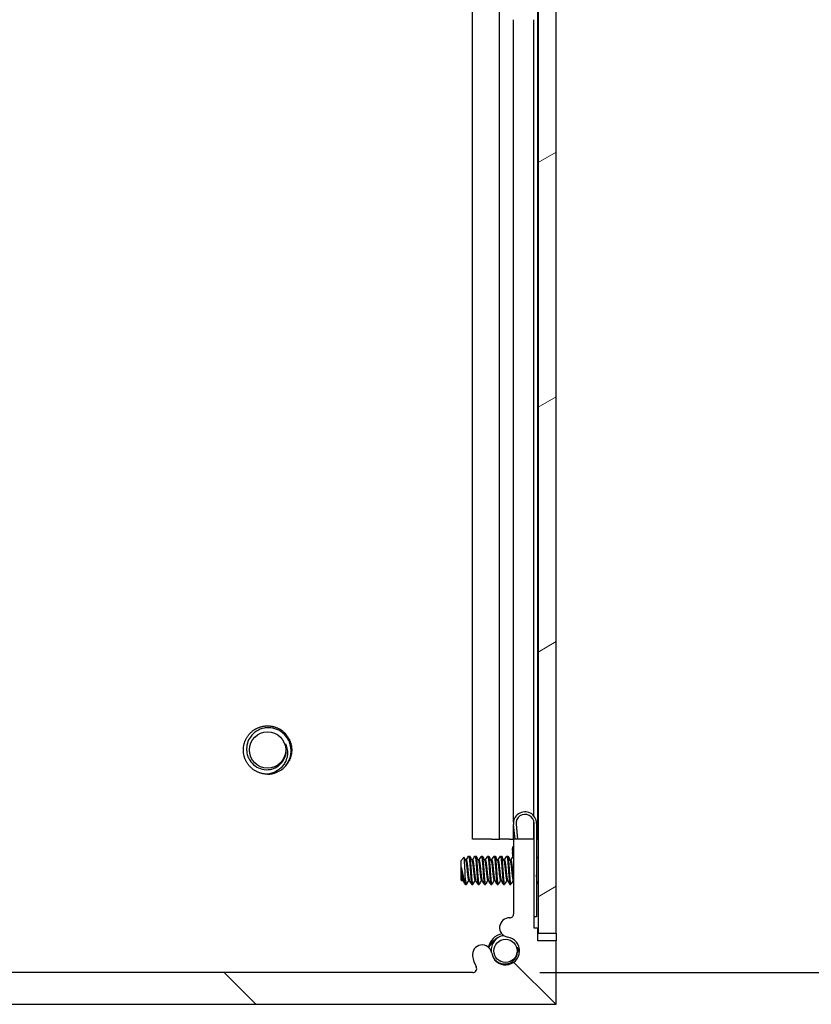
# Model space of a CAD drawing. Header units: millimetres. Extents: x 64 to 1798, y 64 to 1382.
# Tile 6 of 76: x 999 to 1078, y 474 to 572. Entities that reach past the tile are written whole.
import ezdxf

# ---------------------------------------------------------------- set-up
doc = ezdxf.new("R2010")
doc.units = ezdxf.units.MM
doc.header["$LTSCALE"] = 6.666667
for name, color, linetype, lineweight in [('Dimension (ANSI)', 7, 'Continuous', 25), ('Hatch (ANSI)', 7, 'Continuous', 18), ('Visible (ANSI)', 7, 'Continuous', 25)]:
    doc.layers.add(name, color=color, linetype=linetype, lineweight=lineweight)
doc.styles.add('Note Text (ANSI)', font='tahoma.ttf')
doc.dimstyles.new('Default - mm (ANSI)', dxfattribs={"dimscale": 6.666667, "dimtxt": 1.75, "dimasz": 1.5, "dimexe": 2, "dimexo": 1, "dimgap": 0.8, "dimtad": 0, "dimtih": 1, "dimtoh": 1, "dimrnd": 1e-08, "dimzin": 0, "dimdsep": 46, "dimtxsty": 'Note Text (ANSI)', "dimblk": 'Filled-2', "dimcen": 0.09, "dimdle": 10, "dimclrd": 256, "dimclre": 256, "dimclrt": 256, "dimadec": 1, "dimazin": 0, "dimtfac": 1.741714, "dimtofl": 0, "dimtmove": 0, "dimatfit": 3, "dimldrblk": 'Filled-1', "dimfxl": 1, "dimtolj": 1, "dimtzin": 0, "dimlwd": -1, "dimlwe": -1, "dimarcsym": 0})

# ---------------------------------------------------------------- blocks, each defined once
blk = doc.blocks.new('Filled-2')
at = {"color": 0}
for p, q in [((0, 0), (-1, 0.1667)), ((-1, 0.1667), (-1, -0.1667)), ((-1, 0), (0, 0)), ((-1, -0.1667), (0, 0))]:
    blk.add_line(p, q, dxfattribs=at)
at = {"color": 0, "flags": 128}
blk.add_lwpolyline([(-1, -0.1667), (0, 0), (-1, 0.1667), (-1, -0.1667)], dxfattribs=at)
at = {"color": 0}
blk.add_solid([(-1, -0.1667), (0, 0), (-1, 0.1667), (-1, -0.1667)], dxfattribs=at)
blk = doc.blocks.new('*D11')
at = {"layer": 'Defpoints', "color": 0, "transparency": 16777216}
for p in [(1044.531, 1029.479), (1139.677, 1029.479), (1044.531, 477.049)]:
    blk.add_point(p, dxfattribs=at)
at = {"layer": 'Dimension (ANSI)', "transparency": 16777216}
for p, q in [((1051.198, 1029.479), (1153.011, 1029.479)), ((1139.677, 1019.479), (1139.677, 777.639)), ((1139.677, 487.049), (1139.677, 728.89)), ((1051.198, 477.049), (1153.011, 477.049))]:
    blk.add_line(p, q, dxfattribs=at)
at = {"layer": 'Dimension (ANSI)', "transparency": 16777216, "xscale": 10, "yscale": 10, "zscale": 10}
for p, rotation in [((1139.677, 1029.479), 90), ((1139.677, 477.049), 270)]:
    blk.add_blockref('Filled-2', p, dxfattribs=dict(at, rotation=rotation))
at = {"layer": 'Dimension (ANSI)', "transparency": 16777216, "char_height": 11.66667, "attachment_point": 5, "style": 'Note Text (ANSI)'}
for s, insert in [('\\A1; 552.43 mm', (1139.677, 764.674)), ('\\A1;[21.749 in]', (1139.677, 740.299))]:
    blk.add_mtext(s, dxfattribs=dict(at, insert=insert))
blk = doc.blocks.new('Filled-1')
at = {"color": 0}
for p, q in [((0, 0), (-1, 0.3333)), ((-1, 0.3333), (-1, -0.3333)), ((-1, 0), (0, 0)), ((-1, -0.3333), (0, 0))]:
    blk.add_line(p, q, dxfattribs=at)
at = {"color": 0, "flags": 128}
blk.add_lwpolyline([(-1, -0.3333), (0, 0), (-1, 0.3333), (-1, -0.3333)], dxfattribs=at)
at = {"color": 0}
blk.add_solid([(-1, -0.3333), (0, 0), (-1, 0.3333), (-1, -0.3333)], dxfattribs=at)

msp = doc.modelspace()

# ---------------------------------------------------------------- hatches: boundary and pattern name
at = {"layer": 'Hatch (ANSI)'}
h = msp.add_hatch(dxfattribs=at)
h.set_pattern_fill('ANSI31', color=256, scale=169.333333, angle=-15, style=0)
h.set_pattern_definition([(30, (0, 0), (-10.58333, 18.33087), [])])
h.paths.add_polyline_path([(1051.0369, 480.9635), (1052.8403, 480.9635), (1052.8403, 1025.5649), (1051.0369, 1025.5649)])
h = msp.add_hatch(dxfattribs=at)
h.set_pattern_fill('ANSI31', color=256, scale=169.333333, angle=90, style=0)
h.set_pattern_definition([(135, (0, 0), (-14.9671, -14.9671), [])])
edge = h.paths.add_edge_path()
edge.add_line((920.2523, 480.2242), (920.2523, 473.8742))
edge.add_line((920.2523, 473.8742), (1052.8403, 473.8742))
edge.add_line((1052.8403, 473.8742), (1052.8403, 480.2242))
edge.add_line((1052.8403, 480.2242), (1051.0113, 480.2242))
edge.add_line((1051.0113, 480.2242), (1051.0113, 481.4942))
edge.add_line((1051.0113, 481.4942), (1050.6303, 481.4942))
edge.add_line((1050.6303, 481.4942), (1050.6303, 490.3842))
edge.add_line((1050.6303, 490.3842), (1048.5983, 490.3842))
edge.add_line((1048.5983, 490.3842), (1048.5983, 482.8856))
edge.add_ellipse((1048.2173, 482.8856), major_axis=(0.381, 0), ratio=1, start_angle=267.543268, end_angle=360, ccw=False)
edge.add_ellipse((1048.1596, 481.5406), major_axis=(0.0414, 0.9643), ratio=1, start_angle=0, end_angle=173.339678)
edge.add_ellipse((1047.7853, 479.2082), major_axis=(0.2214, 1.3794), ratio=1, start_angle=108.234109, end_angle=360, ccw=False)
edge.add_ellipse((1045.4529, 478.8339), major_axis=(0.953, 0.1529), ratio=1, start_angle=0, end_angle=179.999999)
edge.add_ellipse((1047.7853, 479.2082), major_axis=(-3.2854, -0.5272), ratio=1, start_angle=0, end_angle=19.532567)
edge.add_ellipse((1044.5309, 477.4302), major_axis=(0.3344, 0.1827), ratio=1, start_angle=241.350379, end_angle=360, ccw=False)
edge.add_line((1044.5309, 477.0492), (928.5617, 477.0492))
edge.add_ellipse((928.5617, 477.4302), major_axis=(0, -0.381), ratio=1, start_angle=241.350379, end_angle=360, ccw=False)
edge.add_ellipse((925.3073, 479.2082), major_axis=(2.92, -1.5953), ratio=1, start_angle=0, end_angle=19.532567)
edge.add_ellipse((927.6397, 478.8339), major_axis=(0.953, -0.1529), ratio=1, start_angle=0, end_angle=180)
edge.add_ellipse((925.3073, 479.2082), major_axis=(1.3794, -0.2214), ratio=1, start_angle=108.234109, end_angle=360, ccw=False)
edge.add_ellipse((924.933, 481.5406), major_axis=(0.1529, -0.953), ratio=1, start_angle=0, end_angle=173.339678)
edge.add_ellipse((924.8753, 482.8856), major_axis=(0.0163, -0.3806), ratio=1, start_angle=267.543268, end_angle=360, ccw=False)
edge.add_line((924.4943, 482.8856), (924.4943, 490.3842))
edge.add_line((924.4943, 490.3842), (922.4623, 490.3842))
edge.add_line((922.4623, 490.3842), (922.4623, 481.4942))
edge.add_line((922.4623, 481.4942), (922.0813, 481.4942))
edge.add_line((922.0813, 481.4942), (922.0813, 480.2242))
edge.add_line((922.0813, 480.2242), (920.2523, 480.2242))

# ---------------------------------------------------------------- linework, layer by layer
at = {"layer": 'Visible (ANSI)'}
for p, q in [((1051.0369, 1025.5649), (1051.0369, 480.9635)), ((1052.8403, 480.9635), (1052.8403, 1025.5649)), ((1044.4746, 490.3742), (1044.4746, 574.0418)), ((1047.1813, 490.3742), (1047.1813, 574.2711)), ((1050.9982, 490.3742), (1050.9982, 574.1821)), ((1048.5852, 492.0553), (1048.5852, 572.2142)), ((1050.6172, 492.6813), (1050.6172, 572.2142)), ((1048.5852, 490.3742), (1048.5852, 491.8432)), ((1048.7419, 490.3842), (1048.5869, 491.8264)), ((1048.8354, 491.8531), (1048.9933, 490.3842)), ((1050.6172, 490.3842), (1050.6172, 492.1022)), ((1050.6303, 490.3842), (1050.6303, 491.9492)), ((1050.8803, 491.9492), (1050.8803, 482.5992)), ((1046.3928, 490.3742), (1044.4746, 490.3742)), ((1046.3928, 490.3742), (1047.1813, 490.3742)), ((1048.1879, 490.3742), (1047.1813, 490.3742)), ((1048.1879, 490.3742), (1048.5852, 490.3742)), ((1048.5852, 490.3742), (1048.5983, 490.3742)), ((1050.6303, 490.3842), (1048.5983, 490.3842)), ((1048.5983, 490.3842), (1048.5983, 482.8856)), ((1050.6303, 481.4942), (1050.6303, 490.3842)), ((1050.8803, 490.3742), (1050.9982, 490.3742)), ((1050.9982, 490.3742), (1051.0369, 490.3742)), ((1048.447, 489.3846), (1048.4836, 489.0435)), ((1048.5358, 488.5587), (1048.4836, 489.0435)), ((1043.3153, 488.2089), (1043.6383, 488.5319)), ((1043.3153, 488.2089), (1043.3153, 486.3166)), ((1043.8015, 488.2555), (1043.8709, 488.2555)), ((1044.109, 488.6851), (1044.1884, 488.6851)), ((1044.4365, 488.2555), (1044.5059, 488.2555)), ((1044.744, 488.6851), (1044.8234, 488.6851)), ((1045.0715, 488.2555), (1045.1409, 488.2555)), ((1045.379, 488.6851), (1045.4584, 488.6851)), ((1045.7065, 488.2555), (1045.7759, 488.2555)), ((1046.014, 488.6851), (1046.0934, 488.6851)), ((1046.3415, 488.2555), (1046.4109, 488.2555)), ((1046.649, 488.6851), (1046.7284, 488.6851)), ((1046.9765, 488.2555), (1047.0459, 488.2555)), ((1047.284, 488.6851), (1047.3634, 488.6851)), ((1047.6115, 488.2555), (1047.6809, 488.2555)), ((1047.919, 488.6851), (1047.9984, 488.6851)), ((1048.2465, 488.2555), (1048.3159, 488.2555)), ((1050.8803, 488.4269), (1051.0369, 488.5835)), ((1043.362, 487.5859), (1043.362, 486.818)), ((1043.3153, 486.3166), (1043.4341, 486.1978)), ((1043.474, 486.2699), (1043.5435, 486.2699)), ((1043.7915, 485.8403), (1043.7915, 486.2662)), ((1043.7915, 485.8403), (1043.8709, 485.8403)), ((1044.109, 486.2699), (1044.1785, 486.2699)), ((1044.4265, 485.8403), (1044.5059, 485.8403)), ((1044.744, 486.2699), (1044.8135, 486.2699)), ((1045.0615, 485.8403), (1045.1409, 485.8403)), ((1045.379, 486.2699), (1045.4485, 486.2699)), ((1045.6965, 485.8403), (1045.7759, 485.8403)), ((1046.014, 486.2699), (1046.0835, 486.2699)), ((1046.3315, 485.8403), (1046.4109, 485.8403)), ((1046.649, 486.2699), (1046.7185, 486.2699)), ((1046.9665, 485.8403), (1047.0459, 485.8403)), ((1047.284, 486.2699), (1047.3535, 486.2699)), ((1047.6015, 485.8403), (1047.6809, 485.8403)), ((1047.919, 486.2699), (1047.9885, 486.2699)), ((1048.2365, 485.8403), (1048.3159, 485.8403)), ((1048.554, 486.2699), (1048.5983, 486.2699)), ((1050.9567, 486.0221), (1051.0369, 485.9419)), ((1048.5869, 482.8011), (1048.5892, 482.8028)), ((1048.5884, 482.7991), (1048.5869, 482.8011)), ((1050.8803, 482.5992), (1050.6303, 482.5992)), ((1051.0113, 481.4942), (1050.6303, 481.4942)), ((1051.0113, 480.2242), (1051.0113, 481.4942)), ((1051.0369, 480.9635), (1052.8403, 480.9635)), ((1052.8272, 480.9635), (1052.8272, 480.2242)), ((1052.8403, 480.2242), (1051.0113, 480.2242)), ((1052.8403, 473.8742), (1052.8403, 480.2242)), ((1044.5309, 477.0492), (928.5617, 477.0492)), ((920.2523, 473.8742), (1052.8403, 473.8742))]:
    msp.add_line(p, q, dxfattribs=at)
for centre, radius in [((1024.0236, 499.2742), 1.8177), ((1047.7853, 479.2082), 1.1573)]:
    msp.add_circle(centre, radius, dxfattribs=at)
for centre, radius, start, end in [((1024.0236, 499.2742), 1.876, 333.644372, 18.644372), ((1024.0236, 499.2742), 2.413, 270, 315), ((1049.7303, 491.9492), 1.15, 0, 186.134146), ((1049.7303, 491.9492), 0.9, 0, 186.134146), ((1049.0398, 489.2921), 0.6, 137.382808, 171.134146), ((1048.2173, 482.8856), 0.381, 267.543268, 0), ((1048.1596, 481.5406), 0.9652, 87.543268, 260.882946), ((1047.7853, 479.2082), 1.75, 102.031061, 167.968939), ((1047.7853, 479.2082), 1.397, 189.117054, 80.882946), ((1045.4529, 478.8339), 0.9652, 9.117054, 189.117053), ((1047.7853, 479.2082), 1.2156, 333.644372, 18.644372), ((1047.7853, 479.2082), 3.3274, 189.117054, 208.649621), ((1044.5309, 477.4302), 0.381, 270, 28.649621)]:
    msp.add_arc(centre, radius, start, end, dxfattribs=at)
for points, weights, knots in [([(1021.6106, 499.2742), (1021.6106, 500.2737), (1022.3173, 500.9805), (1023.0241, 501.6872), (1024.0236, 501.6872), (1025.0231, 501.6872), (1025.7298, 500.9805), (1026.4366, 500.2737), (1026.4366, 499.2742)], [1, 0.923879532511, 1, 0.923879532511, 1, 0.923879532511, 1, 0.923879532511, 1], [0.076923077, 0.076923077, 0.076923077, 0.086538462, 0.086538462, 0.096153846, 0.096153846, 0.105769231, 0.105769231, 0.115384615, 0.115384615, 0.115384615]), ([(1024.0236, 496.8612), (1023.0241, 496.8612), (1022.3173, 497.568), (1021.6106, 498.2747), (1021.6106, 499.2742)], [1, 0.923879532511, 1, 0.923879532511, 1], [0.057692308, 0.057692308, 0.057692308, 0.067307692, 0.067307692, 0.076923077, 0.076923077, 0.076923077]), ([(1043.8112, 488.2383), (1043.8289, 488.2069), (1043.8445, 488.1225), (1043.8974, 487.8359), (1043.9503, 487.2627), (1044.0032, 486.6895), (1044.0561, 486.4029), (1044.0807, 486.2699), (1044.109, 486.2699)], [0.941196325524, 0.956426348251, 1, 0.866025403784, 1, 0.866025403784, 1, 0.933012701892, 0.933012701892], [0.079945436, 0.079945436, 0.079945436, 0.083333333, 0.083333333, 0.09375, 0.09375, 0.104166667, 0.104166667, 0.109375, 0.109375, 0.109375]), ([(1043.8709, 488.2555), (1043.8993, 488.2555), (1043.9238, 488.1225), (1043.9768, 487.8359), (1044.0297, 487.2627), (1044.0826, 486.6895), (1044.1355, 486.4029), (1044.1511, 486.3185), (1044.1688, 486.2872)], [0.933012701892, 0.933012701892, 1, 0.866025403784, 1, 0.866025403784, 1, 0.956426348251, 0.941196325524], [0.078125, 0.078125, 0.078125, 0.083333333, 0.083333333, 0.09375, 0.09375, 0.104166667, 0.104166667, 0.107554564, 0.107554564, 0.107554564]), ([(1044.0951, 488.6727), (1044.1308, 488.7365), (1044.162, 488.4946), (1044.2149, 488.084), (1044.2678, 487.2627)], [0.937106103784, 0.916453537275, 1, 0.866025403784, 1], [0.076837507, 0.076837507, 0.076837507, 0.083333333, 0.083333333, 0.09375, 0.09375, 0.09375]), ([(1044.1884, 488.6851), (1044.2168, 488.6851), (1044.2413, 488.4946), (1044.2943, 488.084), (1044.3472, 487.2627)], [0.933012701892, 0.933012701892, 1, 0.866025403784, 1], [0.140625, 0.140625, 0.140625, 0.145833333, 0.145833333, 0.15625, 0.15625, 0.15625]), ([(1044.4462, 488.2383), (1044.4639, 488.2069), (1044.4795, 488.1225), (1044.5324, 487.8359), (1044.5853, 487.2627), (1044.6382, 486.6895), (1044.6911, 486.4029), (1044.7157, 486.2699), (1044.744, 486.2699)], [0.941196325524, 0.956426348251, 1, 0.866025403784, 1, 0.866025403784, 1, 0.933012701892, 0.933012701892], [0.142445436, 0.142445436, 0.142445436, 0.145833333, 0.145833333, 0.15625, 0.15625, 0.166666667, 0.166666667, 0.171875, 0.171875, 0.171875]), ([(1044.5059, 488.2555), (1044.5343, 488.2555), (1044.5588, 488.1225), (1044.6118, 487.8359), (1044.6647, 487.2627), (1044.7176, 486.6895), (1044.7705, 486.4029), (1044.7861, 486.3185), (1044.8038, 486.2872)], [0.933012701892, 0.933012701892, 1, 0.866025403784, 1, 0.866025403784, 1, 0.956426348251, 0.941196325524], [0.140625, 0.140625, 0.140625, 0.145833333, 0.145833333, 0.15625, 0.15625, 0.166666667, 0.166666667, 0.170054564, 0.170054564, 0.170054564]), ([(1044.7301, 488.6727), (1044.7658, 488.7365), (1044.797, 488.4946), (1044.8499, 488.084), (1044.9028, 487.2627)], [0.937106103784, 0.916453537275, 1, 0.866025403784, 1], [0.139337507, 0.139337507, 0.139337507, 0.145833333, 0.145833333, 0.15625, 0.15625, 0.15625]), ([(1044.8234, 488.6851), (1044.8518, 488.6851), (1044.8763, 488.4946), (1044.9293, 488.084), (1044.9822, 487.2627)], [0.933012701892, 0.933012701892, 1, 0.866025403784, 1], [0.203125, 0.203125, 0.203125, 0.208333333, 0.208333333, 0.21875, 0.21875, 0.21875]), ([(1045.0812, 488.2383), (1045.0989, 488.2069), (1045.1145, 488.1225), (1045.1674, 487.8359), (1045.2203, 487.2627), (1045.2732, 486.6895), (1045.3261, 486.4029), (1045.3507, 486.2699), (1045.379, 486.2699)], [0.941196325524, 0.956426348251, 1, 0.866025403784, 1, 0.866025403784, 1, 0.933012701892, 0.933012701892], [0.204945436, 0.204945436, 0.204945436, 0.208333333, 0.208333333, 0.21875, 0.21875, 0.229166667, 0.229166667, 0.234375, 0.234375, 0.234375]), ([(1045.1409, 488.2555), (1045.1693, 488.2555), (1045.1938, 488.1225), (1045.2468, 487.8359), (1045.2997, 487.2627), (1045.3526, 486.6895), (1045.4055, 486.4029), (1045.4211, 486.3185), (1045.4388, 486.2872)], [0.933012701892, 0.933012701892, 1, 0.866025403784, 1, 0.866025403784, 1, 0.956426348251, 0.941196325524], [0.203125, 0.203125, 0.203125, 0.208333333, 0.208333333, 0.21875, 0.21875, 0.229166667, 0.229166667, 0.232554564, 0.232554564, 0.232554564]), ([(1045.3651, 488.6727), (1045.4008, 488.7365), (1045.432, 488.4946), (1045.4849, 488.084), (1045.5378, 487.2627)], [0.937106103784, 0.916453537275, 1, 0.866025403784, 1], [0.201837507, 0.201837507, 0.201837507, 0.208333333, 0.208333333, 0.21875, 0.21875, 0.21875]), ([(1045.4584, 488.6851), (1045.4868, 488.6851), (1045.5113, 488.4946), (1045.5643, 488.084), (1045.6172, 487.2627)], [0.933012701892, 0.933012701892, 1, 0.866025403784, 1], [0.265625, 0.265625, 0.265625, 0.270833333, 0.270833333, 0.28125, 0.28125, 0.28125]), ([(1045.7162, 488.2383), (1045.7339, 488.2069), (1045.7495, 488.1225), (1045.8024, 487.8359), (1045.8553, 487.2627), (1045.9082, 486.6895), (1045.9611, 486.4029), (1045.9857, 486.2699), (1046.014, 486.2699)], [0.941196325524, 0.956426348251, 1, 0.866025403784, 1, 0.866025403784, 1, 0.933012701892, 0.933012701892], [0.267445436, 0.267445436, 0.267445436, 0.270833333, 0.270833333, 0.28125, 0.28125, 0.291666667, 0.291666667, 0.296875, 0.296875, 0.296875]), ([(1045.7759, 488.2555), (1045.8043, 488.2555), (1045.8288, 488.1225), (1045.8818, 487.8359), (1045.9347, 487.2627), (1045.9876, 486.6895), (1046.0405, 486.4029), (1046.0561, 486.3185), (1046.0738, 486.2872)], [0.933012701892, 0.933012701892, 1, 0.866025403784, 1, 0.866025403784, 1, 0.956426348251, 0.941196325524], [0.265625, 0.265625, 0.265625, 0.270833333, 0.270833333, 0.28125, 0.28125, 0.291666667, 0.291666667, 0.295054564, 0.295054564, 0.295054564]), ([(1046.0001, 488.6727), (1046.0358, 488.7365), (1046.067, 488.4946), (1046.1199, 488.084), (1046.1728, 487.2627)], [0.937106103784, 0.916453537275, 1, 0.866025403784, 1], [0.264337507, 0.264337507, 0.264337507, 0.270833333, 0.270833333, 0.28125, 0.28125, 0.28125]), ([(1046.0934, 488.6851), (1046.1218, 488.6851), (1046.1463, 488.4946), (1046.1993, 488.084), (1046.2522, 487.2627)], [0.933012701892, 0.933012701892, 1, 0.866025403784, 1], [0.328125, 0.328125, 0.328125, 0.333333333, 0.333333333, 0.34375, 0.34375, 0.34375]), ([(1046.3512, 488.2383), (1046.3689, 488.2069), (1046.3845, 488.1225), (1046.4374, 487.8359), (1046.4903, 487.2627), (1046.5432, 486.6895), (1046.5961, 486.4029), (1046.6207, 486.2699), (1046.649, 486.2699)], [0.941196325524, 0.956426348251, 1, 0.866025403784, 1, 0.866025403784, 1, 0.933012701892, 0.933012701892], [0.329945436, 0.329945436, 0.329945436, 0.333333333, 0.333333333, 0.34375, 0.34375, 0.354166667, 0.354166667, 0.359375, 0.359375, 0.359375]), ([(1046.4109, 488.2555), (1046.4393, 488.2555), (1046.4638, 488.1225), (1046.5168, 487.8359), (1046.5697, 487.2627), (1046.6226, 486.6895), (1046.6755, 486.4029), (1046.6911, 486.3185), (1046.7088, 486.2872)], [0.933012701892, 0.933012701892, 1, 0.866025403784, 1, 0.866025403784, 1, 0.956426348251, 0.941196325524], [0.328125, 0.328125, 0.328125, 0.333333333, 0.333333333, 0.34375, 0.34375, 0.354166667, 0.354166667, 0.357554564, 0.357554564, 0.357554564]), ([(1046.6351, 488.6727), (1046.6708, 488.7365), (1046.702, 488.4946), (1046.7549, 488.084), (1046.8078, 487.2627)], [0.937106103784, 0.916453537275, 1, 0.866025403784, 1], [0.326837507, 0.326837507, 0.326837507, 0.333333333, 0.333333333, 0.34375, 0.34375, 0.34375]), ([(1046.7284, 488.6851), (1046.7568, 488.6851), (1046.7813, 488.4946), (1046.8343, 488.084), (1046.8872, 487.2627)], [0.933012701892, 0.933012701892, 1, 0.866025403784, 1], [0.390625, 0.390625, 0.390625, 0.395833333, 0.395833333, 0.40625, 0.40625, 0.40625]), ([(1046.9862, 488.2383), (1047.0039, 488.2069), (1047.0195, 488.1225), (1047.0724, 487.8359), (1047.1253, 487.2627), (1047.1782, 486.6895), (1047.2311, 486.4029), (1047.2557, 486.2699), (1047.284, 486.2699)], [0.941196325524, 0.956426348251, 1, 0.866025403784, 1, 0.866025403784, 1, 0.933012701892, 0.933012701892], [0.392445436, 0.392445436, 0.392445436, 0.395833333, 0.395833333, 0.40625, 0.40625, 0.416666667, 0.416666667, 0.421875, 0.421875, 0.421875]), ([(1047.0459, 488.2555), (1047.0743, 488.2555), (1047.0988, 488.1225), (1047.1518, 487.8359), (1047.2047, 487.2627), (1047.2576, 486.6895), (1047.3105, 486.4029), (1047.3261, 486.3185), (1047.3438, 486.2872)], [0.933012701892, 0.933012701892, 1, 0.866025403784, 1, 0.866025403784, 1, 0.956426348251, 0.941196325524], [0.390625, 0.390625, 0.390625, 0.395833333, 0.395833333, 0.40625, 0.40625, 0.416666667, 0.416666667, 0.420054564, 0.420054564, 0.420054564]), ([(1047.2701, 488.6727), (1047.3058, 488.7365), (1047.337, 488.4946), (1047.3899, 488.084), (1047.4428, 487.2627)], [0.937106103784, 0.916453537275, 1, 0.866025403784, 1], [0.389337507, 0.389337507, 0.389337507, 0.395833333, 0.395833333, 0.40625, 0.40625, 0.40625]), ([(1047.3634, 488.6851), (1047.3918, 488.6851), (1047.4163, 488.4946), (1047.4693, 488.084), (1047.5222, 487.2627)], [0.933012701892, 0.933012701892, 1, 0.866025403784, 1], [0.453125, 0.453125, 0.453125, 0.458333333, 0.458333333, 0.46875, 0.46875, 0.46875]), ([(1047.6212, 488.2383), (1047.6389, 488.2069), (1047.6545, 488.1225), (1047.7074, 487.8359), (1047.7603, 487.2627), (1047.8132, 486.6895), (1047.8661, 486.4029), (1047.8907, 486.2699), (1047.919, 486.2699)], [0.941196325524, 0.956426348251, 1, 0.866025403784, 1, 0.866025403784, 1, 0.933012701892, 0.933012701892], [0.454945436, 0.454945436, 0.454945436, 0.458333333, 0.458333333, 0.46875, 0.46875, 0.479166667, 0.479166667, 0.484375, 0.484375, 0.484375]), ([(1047.6809, 488.2555), (1047.7093, 488.2555), (1047.7338, 488.1225), (1047.7868, 487.8359), (1047.8397, 487.2627), (1047.8926, 486.6895), (1047.9455, 486.4029), (1047.9611, 486.3185), (1047.9788, 486.2872)], [0.933012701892, 0.933012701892, 1, 0.866025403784, 1, 0.866025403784, 1, 0.956426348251, 0.941196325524], [0.453125, 0.453125, 0.453125, 0.458333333, 0.458333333, 0.46875, 0.46875, 0.479166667, 0.479166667, 0.482554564, 0.482554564, 0.482554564]), ([(1047.9051, 488.6727), (1047.9408, 488.7365), (1047.972, 488.4946), (1048.0249, 488.084), (1048.0778, 487.2627)], [0.937106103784, 0.916453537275, 1, 0.866025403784, 1], [0.451837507, 0.451837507, 0.451837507, 0.458333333, 0.458333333, 0.46875, 0.46875, 0.46875]), ([(1047.9984, 488.6851), (1048.0268, 488.6851), (1048.0513, 488.4946), (1048.1043, 488.084), (1048.1572, 487.2627)], [0.933012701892, 0.933012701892, 1, 0.866025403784, 1], [0.515625, 0.515625, 0.515625, 0.520833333, 0.520833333, 0.53125, 0.53125, 0.53125]), ([(1048.2562, 488.2383), (1048.2739, 488.2069), (1048.2895, 488.1225), (1048.3424, 487.8359), (1048.3953, 487.2627), (1048.4482, 486.6895), (1048.5011, 486.4029), (1048.5257, 486.2699), (1048.554, 486.2699)], [0.941196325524, 0.956426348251, 1, 0.866025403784, 1, 0.866025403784, 1, 0.933012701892, 0.933012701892], [0.517445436, 0.517445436, 0.517445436, 0.520833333, 0.520833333, 0.53125, 0.53125, 0.541666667, 0.541666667, 0.546875, 0.546875, 0.546875]), ([(1048.3159, 488.2555), (1048.3443, 488.2555), (1048.3688, 488.1225), (1048.4218, 487.8359), (1048.4747, 487.2627), (1048.5276, 486.6895), (1048.5805, 486.4029), (1048.589, 486.3568), (1048.5983, 486.3262)], [0.933012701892, 0.933012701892, 1, 0.866025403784, 1, 0.866025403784, 1, 0.975708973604, 0.96022639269], [0.515625, 0.515625, 0.515625, 0.520833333, 0.520833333, 0.53125, 0.53125, 0.541666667, 0.541666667, 0.54355532, 0.54355532, 0.54355532]), ([(1043.362, 487.5859), (1043.3793, 487.4288), (1043.3947, 487.2627), (1043.4476, 486.6895), (1043.5005, 486.4029), (1043.5161, 486.3185), (1043.5338, 486.2872)], [0.941670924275, 0.957095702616, 1, 0.866025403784, 1, 0.956426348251, 0.941196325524], [0.027914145, 0.027914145, 0.027914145, 0.03125, 0.03125, 0.041666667, 0.041666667, 0.045054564, 0.045054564, 0.045054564]), ([(1043.362, 486.818), (1043.3936, 486.5518), (1043.4211, 486.4029), (1043.4457, 486.2699), (1043.474, 486.2699)], [0.933829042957, 0.925617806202, 1, 0.933012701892, 0.933012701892], [0.035883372, 0.035883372, 0.035883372, 0.041666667, 0.041666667, 0.046875, 0.046875, 0.046875]), ([(1044.2678, 487.2627), (1044.3207, 486.4415), (1044.3736, 486.0309), (1044.3982, 485.8403), (1044.4265, 485.8403)], [1, 0.866025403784, 1, 0.933012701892, 0.933012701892], [0.09375, 0.09375, 0.09375, 0.104166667, 0.104166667, 0.109375, 0.109375, 0.109375]), ([(1044.3472, 487.2627), (1044.4001, 486.4415), (1044.453, 486.0309), (1044.4842, 485.7889), (1044.5199, 485.8528)], [1, 0.866025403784, 1, 0.916453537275, 0.937106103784], [0.15625, 0.15625, 0.15625, 0.166666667, 0.166666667, 0.173162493, 0.173162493, 0.173162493]), ([(1044.9028, 487.2627), (1044.9557, 486.4415), (1045.0086, 486.0309), (1045.0332, 485.8403), (1045.0615, 485.8403)], [1, 0.866025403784, 1, 0.933012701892, 0.933012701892], [0.15625, 0.15625, 0.15625, 0.166666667, 0.166666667, 0.171875, 0.171875, 0.171875]), ([(1044.9822, 487.2627), (1045.0351, 486.4415), (1045.088, 486.0309), (1045.1192, 485.7889), (1045.1549, 485.8528)], [1, 0.866025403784, 1, 0.916453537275, 0.937106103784], [0.21875, 0.21875, 0.21875, 0.229166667, 0.229166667, 0.235662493, 0.235662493, 0.235662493]), ([(1045.5378, 487.2627), (1045.5907, 486.4415), (1045.6436, 486.0309), (1045.6682, 485.8403), (1045.6965, 485.8403)], [1, 0.866025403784, 1, 0.933012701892, 0.933012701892], [0.21875, 0.21875, 0.21875, 0.229166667, 0.229166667, 0.234375, 0.234375, 0.234375]), ([(1045.6172, 487.2627), (1045.6701, 486.4415), (1045.723, 486.0309), (1045.7542, 485.7889), (1045.7899, 485.8528)], [1, 0.866025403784, 1, 0.916453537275, 0.937106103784], [0.28125, 0.28125, 0.28125, 0.291666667, 0.291666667, 0.298162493, 0.298162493, 0.298162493]), ([(1046.1728, 487.2627), (1046.2257, 486.4415), (1046.2786, 486.0309), (1046.3032, 485.8403), (1046.3315, 485.8403)], [1, 0.866025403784, 1, 0.933012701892, 0.933012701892], [0.28125, 0.28125, 0.28125, 0.291666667, 0.291666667, 0.296875, 0.296875, 0.296875]), ([(1046.2522, 487.2627), (1046.3051, 486.4415), (1046.358, 486.0309), (1046.3892, 485.7889), (1046.4249, 485.8528)], [1, 0.866025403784, 1, 0.916453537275, 0.937106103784], [0.34375, 0.34375, 0.34375, 0.354166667, 0.354166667, 0.360662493, 0.360662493, 0.360662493]), ([(1046.8078, 487.2627), (1046.8607, 486.4415), (1046.9136, 486.0309), (1046.9382, 485.8403), (1046.9665, 485.8403)], [1, 0.866025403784, 1, 0.933012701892, 0.933012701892], [0.34375, 0.34375, 0.34375, 0.354166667, 0.354166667, 0.359375, 0.359375, 0.359375]), ([(1046.8872, 487.2627), (1046.9401, 486.4415), (1046.993, 486.0309), (1047.0242, 485.7889), (1047.0599, 485.8528)], [1, 0.866025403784, 1, 0.916453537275, 0.937106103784], [0.40625, 0.40625, 0.40625, 0.416666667, 0.416666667, 0.423162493, 0.423162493, 0.423162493]), ([(1047.4428, 487.2627), (1047.4957, 486.4415), (1047.5486, 486.0309), (1047.5732, 485.8403), (1047.6015, 485.8403)], [1, 0.866025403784, 1, 0.933012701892, 0.933012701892], [0.40625, 0.40625, 0.40625, 0.416666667, 0.416666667, 0.421875, 0.421875, 0.421875]), ([(1047.5222, 487.2627), (1047.5751, 486.4415), (1047.628, 486.0309), (1047.6592, 485.7889), (1047.6949, 485.8528)], [1, 0.866025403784, 1, 0.916453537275, 0.937106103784], [0.46875, 0.46875, 0.46875, 0.479166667, 0.479166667, 0.485662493, 0.485662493, 0.485662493]), ([(1048.0778, 487.2627), (1048.1307, 486.4415), (1048.1836, 486.0309), (1048.2082, 485.8403), (1048.2365, 485.8403)], [1, 0.866025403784, 1, 0.933012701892, 0.933012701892], [0.46875, 0.46875, 0.46875, 0.479166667, 0.479166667, 0.484375, 0.484375, 0.484375]), ([(1048.1572, 487.2627), (1048.2101, 486.4415), (1048.263, 486.0309), (1048.2942, 485.7889), (1048.3299, 485.8528)], [1, 0.866025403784, 1, 0.916453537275, 0.937106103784], [0.53125, 0.53125, 0.53125, 0.541666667, 0.541666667, 0.548162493, 0.548162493, 0.548162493]), ([(1043.7915, 486.2662), (1043.8055, 486.1278), (1043.818, 486.0309), (1043.8492, 485.7889), (1043.8849, 485.8528)], [0.948065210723, 0.96476686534, 1, 0.916453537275, 0.937106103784], [0.1014272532, 0.1014272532, 0.1014272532, 0.1041666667, 0.1041666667, 0.1106624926, 0.1106624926, 0.1106624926])]:
    msp.add_rational_spline(points, weights, degree=2, knots=knots, dxfattribs=at)
for points, knots in [([(1026.3728, 499.2742), (1026.3636, 499.5523), (1026.3082, 499.7709), (1026.1885, 500.1314), (1026.0933, 500.324), (1025.8217, 500.7233), (1025.6128, 500.9475), (1025.2135, 501.2089), (1025.0844, 501.2766), (1024.6874, 501.4379), (1024.4074, 501.4941), (1023.9791, 501.4984), (1023.8346, 501.4858), (1023.4197, 501.4071), (1023.1598, 501.3044), (1022.7034, 501.0144), (1022.486, 500.8198), (1022.1794, 500.3798), (1022.0801, 500.1731), (1021.9371, 499.6893), (1021.9232, 499.4525), (1021.9298, 499.2742)], [-0.53135799, -0.53135799, -0.53135799, -0.53135799, -0.48495847, -0.48495847, -0.42525004, -0.42525004, -0.35006367, -0.35006367, -0.31711145, -0.31711145, -0.25296075, -0.25296075, -0.22004808, -0.22004808, -0.15737762, -0.15737762, -0.09767705, -0.09767705, -0.05355355, -0.05355355, -0.000001, -0.000001, -0.000001, -0.000001]), ([(1021.9298, 499.2742), (1021.9382, 499.0453), (1021.9815, 498.864), (1022.0778, 498.5595), (1022.1529, 498.3979), (1022.3789, 498.0409), (1022.557, 497.8409), (1023.0005, 497.5248), (1023.2423, 497.4161), (1023.7354, 497.3028), (1024.0006, 497.2872), (1024.5157, 497.3759), (1024.7456, 497.4621), (1025.1724, 497.7222), (1025.3169, 497.8693), (1025.5246, 498.1057), (1025.6277, 498.2672), (1025.7046, 498.4414)], [-0.3227708, -0.3227708, -0.3227708, -0.3227708, -0.29549718, -0.29549718, -0.26142943, -0.26142943, -0.21435094, -0.21435094, -0.17052081, -0.17052081, -0.1299024, -0.1299024, -0.09448701, -0.09448701, -0.05719334, -0.05719334, 0, 0, 0, 0]), ([(1025.9914, 499.2742), (1026.0106, 499.1335), (1026.0275, 498.9084), (1025.9394, 498.4167), (1025.8665, 498.2083), (1025.6934, 497.8881), (1025.6131, 497.7713), (1025.3302, 497.4354), (1025.0993, 497.2494), (1024.7167, 497.0472), (1024.5882, 496.9937), (1024.2677, 496.8932), (1024.1124, 496.8711), (1024.0236, 496.8612)], [-0.17518901, -0.17518901, -0.17518901, -0.17518901, -0.13651499, -0.13651499, -0.10626258, -0.10626258, -0.08634585, -0.08634585, -0.04603942, -0.04603942, -0.02698483, -0.02698483, 0, 0, 0, 0]), ([(1025.7298, 497.568), (1025.8587, 497.7053), (1025.9505, 497.8345), (1026.1, 498.0771), (1026.1674, 498.2144), (1026.3691, 498.7495), (1026.3789, 499.0868), (1026.3728, 499.2742)], [-0.094562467, -0.094562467, -0.094562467, -0.094562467, -0.076777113, -0.076777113, -0.056300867, -0.056300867, -0.000001, -0.000001, -0.000001, -0.000001]), ([(1043.7405, 487.2627), (1043.7337, 487.421), (1043.7276, 487.5452), (1043.7168, 487.7547), (1043.7108, 487.8616), (1043.6962, 488.0974), (1043.6878, 488.216), (1043.6759, 488.3563), (1043.6721, 488.3973), (1043.6603, 488.4968), (1043.6516, 488.5318), (1043.6413, 488.534), (1043.6398, 488.5334), (1043.6383, 488.5319)], [-0.3275077, -0.3275077, -0.3275077, -0.3275077, -0.298679, -0.298679, -0.26513723, -0.26513723, -0.21824944, -0.21824944, -0.19498337, -0.19498337, -0.1484776, -0.1484776, -0.14089425, -0.14089425, -0.14089425, -0.14089425]), ([(1043.4458, 486.2022), (1043.4401, 486.192), (1043.4342, 486.1937), (1043.4194, 486.228), (1043.4105, 486.2763), (1043.3943, 486.4199), (1043.3877, 486.4975), (1043.3756, 486.6395), (1043.3688, 486.7256), (1043.362, 486.818)], [-0.09938098, -0.09938098, -0.09938098, -0.09938098, -0.08213524, -0.08213524, -0.055703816, -0.055703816, -0.030124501, -0.030124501, 0, 0, 0, 0]), ([(1043.4354, 487.2627), (1043.4454, 487.2105), (1043.4647, 487.1117), (1043.5088, 486.8913), (1043.5272, 486.8004), (1043.5741, 486.5733), (1043.6016, 486.4432), (1043.6618, 486.1739), (1043.6869, 486.0733), (1043.7364, 485.9237), (1043.7642, 485.8676), (1043.7915, 485.8403)], [-0.16946906, -0.16946906, -0.16946906, -0.16946906, -0.14210049, -0.14210049, -0.12254616, -0.12254616, -0.09176944, -0.09176944, -0.05039984, -0.05039984, 0, 0, 0, 0]), ([(1043.7915, 486.2662), (1043.7831, 486.4022), (1043.7743, 486.5591), (1043.7656, 486.7298), (1043.7612, 486.8151), (1043.7569, 486.9024), (1043.7527, 486.9916), (1043.7485, 487.0808), (1043.7443, 487.1726), (1043.7405, 487.2627)], [0, 0, 0, 0, 0.0005404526, 0.0005404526, 0.0005404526, 0.0008106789, 0.0008106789, 0.0008106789, 0.0010809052, 0.0010809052, 0.0010809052, 0.0010809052]), ([(1050.9567, 486.0221), (1050.9488, 486.0301), (1050.9408, 486.0633), (1050.9267, 486.1688), (1050.9195, 486.2467), (1050.9013, 486.4845), (1050.8923, 486.6158), (1050.8823, 486.7761), (1050.8813, 486.792), (1050.8803, 486.808)], [-0.52990335, -0.52990335, -0.52990335, -0.52990335, -0.4386463, -0.4386463, -0.36077455, -0.36077455, -0.29338338, -0.29338338, -0.28602497, -0.28602497, -0.28602497, -0.28602497]), ([(1047.0884, 480.5617), (1047.0775, 480.5558), (1047.0666, 480.5498), (1047.0498, 480.5405), (1047.0439, 480.5372), (1047.0343, 480.5317), (1047.0306, 480.5296), (1047.0236, 480.5256), (1047.0202, 480.5236), (1047.0126, 480.5192), (1047.0083, 480.5166), (1046.997, 480.51), (1046.99, 480.5058), (1046.9462, 480.4793), (1046.91, 480.4559), (1046.7638, 480.3557), (1046.6603, 480.2703), (1046.3778, 479.9927), (1046.2237, 479.7777), (1046.1094, 479.5415)], [-0.14423483, -0.14423483, -0.14423483, -0.14423483, -0.14052602, -0.14052602, -0.13850239, -0.13850239, -0.13723881, -0.13723881, -0.13607836, -0.13607836, -0.13459399, -0.13459399, -0.13217262, -0.13217262, -0.11932022, -0.11932022, -0.07941382, -0.07941382, -0.00050041, -0.00050041, -0.00050041, -0.00050041]), ([(1047.0884, 480.5617), (1047.0743, 480.5533), (1047.0602, 480.5448), (1046.889, 480.4369), (1046.7375, 480.3014), (1046.5219, 479.9942), (1046.4513, 479.8465), (1046.3515, 479.4984), (1046.3453, 479.3299), (1046.3519, 479.2082)], [-0.10890988, -0.10890988, -0.10890988, -0.10890988, -0.10545875, -0.10545875, -0.06644341, -0.06644341, -0.03659642, -0.03659642, -0.000001, -0.000001, -0.000001, -0.000001]), ([(1047.6061, 480.7498), (1047.5969, 480.7483), (1047.5876, 480.7466), (1047.5217, 480.7342), (1047.4657, 480.7204), (1047.4107, 480.7035)], [-0.147755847, -0.147755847, -0.147755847, -0.147755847, -0.14578624, -0.14578624, -0.133677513, -0.133677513, -0.133677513, -0.133677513]), ([(1046.5254, 478.6046), (1046.5397, 478.5789), (1046.5548, 478.5536), (1046.66, 478.3893), (1046.78, 478.2562), (1047.0755, 478.0455), (1047.2388, 477.9723), (1047.5716, 477.8969), (1047.7491, 477.8876), (1048.0872, 477.947), (1048.2374, 478.0037), (1048.5109, 478.1707), (1048.6087, 478.2663), (1048.7575, 478.4392), (1048.8254, 478.5496), (1048.8746, 478.6686)], [-0.21430823, -0.21430823, -0.21430823, -0.21430823, -0.20745079, -0.20745079, -0.16890819, -0.16890819, -0.13215384, -0.13215384, -0.09808162, -0.09808162, -0.06858842, -0.06858842, -0.0387126, -0.0387126, 0, 0, 0, 0])]:
    msp.add_open_spline(points, degree=3, knots=knots, dxfattribs=at)
for points in [[(1025.8012, 499.874), (1025.8991, 499.6854), (1025.9625, 499.4852), (1025.9914, 499.2742)], [(1043.6483, 488.5282), (1043.7025, 488.4315), (1043.7567, 488.3348), (1043.8112, 488.2383)], [(1043.861, 488.2555), (1043.9393, 488.3944), (1044.0173, 488.5335), (1044.0951, 488.6727)], [(1044.2024, 488.6727), (1044.2834, 488.5278), (1044.3646, 488.3829), (1044.4462, 488.2383)], [(1044.496, 488.2555), (1044.5743, 488.3944), (1044.6523, 488.5335), (1044.7301, 488.6727)], [(1044.8374, 488.6727), (1044.9184, 488.5278), (1044.9996, 488.3829), (1045.0812, 488.2383)], [(1045.131, 488.2555), (1045.2093, 488.3944), (1045.2873, 488.5335), (1045.3651, 488.6727)], [(1045.4724, 488.6727), (1045.5534, 488.5278), (1045.6346, 488.3829), (1045.7162, 488.2383)], [(1045.766, 488.2555), (1045.8443, 488.3944), (1045.9223, 488.5335), (1046.0001, 488.6727)], [(1046.1074, 488.6727), (1046.1884, 488.5278), (1046.2696, 488.3829), (1046.3512, 488.2383)], [(1046.401, 488.2555), (1046.4793, 488.3944), (1046.5573, 488.5335), (1046.6351, 488.6727)], [(1046.7424, 488.6727), (1046.8234, 488.5278), (1046.9046, 488.3829), (1046.9862, 488.2383)], [(1047.036, 488.2555), (1047.1143, 488.3944), (1047.1923, 488.5335), (1047.2701, 488.6727)], [(1047.3774, 488.6727), (1047.4584, 488.5278), (1047.5396, 488.3829), (1047.6212, 488.2383)], [(1047.671, 488.2555), (1047.7493, 488.3944), (1047.8273, 488.5335), (1047.9051, 488.6727)], [(1048.0124, 488.6727), (1048.0934, 488.5278), (1048.1746, 488.3829), (1048.2562, 488.2383)], [(1048.306, 488.2555), (1048.3796, 488.3862), (1048.453, 488.517), (1048.5262, 488.6478)], [(1051.0217, 488.5683), (1051.0267, 488.5774), (1051.0318, 488.5864), (1051.0369, 488.5955)], [(1043.362, 487.5859), (1043.3886, 487.4871), (1043.4133, 487.3773), (1043.4354, 487.2627)], [(1043.484, 486.2699), (1043.4712, 486.2473), (1043.4585, 486.2247), (1043.4458, 486.2022)], [(1043.7595, 485.885), (1043.6845, 486.0192), (1043.6093, 486.1533), (1043.5338, 486.2872)], [(1044.119, 486.2699), (1044.0407, 486.131), (1043.9627, 485.9919), (1043.8849, 485.8528)], [(1044.4126, 485.8528), (1044.3315, 485.9977), (1044.2504, 486.1426), (1044.1688, 486.2872)], [(1044.754, 486.2699), (1044.6756, 486.131), (1044.5977, 485.9919), (1044.5199, 485.8528)], [(1045.0476, 485.8528), (1044.9665, 485.9977), (1044.8854, 486.1426), (1044.8038, 486.2872)], [(1045.389, 486.2699), (1045.3106, 486.131), (1045.2327, 485.9919), (1045.1549, 485.8528)], [(1045.6826, 485.8528), (1045.6015, 485.9977), (1045.5204, 486.1426), (1045.4388, 486.2872)], [(1046.024, 486.2699), (1045.9456, 486.131), (1045.8677, 485.9919), (1045.7899, 485.8528)], [(1046.3176, 485.8528), (1046.2365, 485.9977), (1046.1554, 486.1426), (1046.0738, 486.2872)], [(1046.659, 486.2699), (1046.5806, 486.131), (1046.5027, 485.9919), (1046.4249, 485.8528)], [(1046.9526, 485.8528), (1046.8715, 485.9977), (1046.7904, 486.1426), (1046.7088, 486.2872)], [(1047.294, 486.2699), (1047.2156, 486.131), (1047.1377, 485.9919), (1047.0599, 485.8528)], [(1047.5876, 485.8528), (1047.5065, 485.9977), (1047.4254, 486.1426), (1047.3438, 486.2872)], [(1047.929, 486.2699), (1047.8506, 486.131), (1047.7727, 485.9919), (1047.6949, 485.8528)], [(1048.2226, 485.8528), (1048.1415, 485.9977), (1048.0604, 486.1426), (1047.9788, 486.2872)], [(1048.564, 486.2699), (1048.4856, 486.131), (1048.4077, 485.9919), (1048.3299, 485.8528)], [(1050.9618, 486.017), (1050.9346, 485.9685), (1050.9074, 485.9199), (1050.8803, 485.8714)], [(1047.4107, 480.7035), (1047.2997, 480.6645), (1047.1915, 480.6168), (1047.0884, 480.5617)], [(1047.5932, 480.759), (1047.5317, 480.7431), (1047.4708, 480.7245), (1047.4107, 480.7035)], [(1046.3519, 479.2082), (1046.3524, 479.199), (1046.3529, 479.1899), (1046.3536, 479.1809)], [(1048.9371, 479.5969), (1049.0121, 479.4772), (1049.0641, 479.3471), (1049.0927, 479.2082)], [(1049.0927, 479.2082), (1049.1106, 479.1209), (1049.1345, 478.9667), (1049.1122, 478.7713)]]:
    msp.add_open_spline(points, degree=3, dxfattribs=at)
for points, weights in [([(1026.4366, 499.2742), (1026.4366, 498.2747), (1025.7298, 497.568)], [1, 0.923879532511, 1]), ([(1048.5901, 488.5998), (1048.5943, 488.5796), (1048.5983, 488.5548)], [0.96184996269, 0.968949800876, 0.977797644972])]:
    msp.add_rational_spline(points, weights, degree=2, dxfattribs=at)

# ---------------------------------------------------------------- dimensions: what is measured, and where the dimension line sits
at = {"layer": 'Dimension (ANSI)'}
dim = msp.add_linear_dim(base=(1139.6773, 1029.4792), p1=(1044.5309, 477.0492), p2=(1044.5309, 1029.4792), angle=90, text=' <> mm\\X[21.749 in]', dimstyle='Default - mm (ANSI)', override={"dimgap": 0.8, "dimdec": 2, "dimpost": '', "dimtol": 0, "dimlim": 0, "dimtp": 0, "dimtm": 0, "dimtdec": 2, "dimatfit": 1}, dxfattribs=at)
dim.commit()
dim.dimension.update_dxf_attribs({"geometry": '*D11', "text_midpoint": (1139.6773, 753.2642), "dimtype": 160})

doc.saveas('drawing.dxf')
